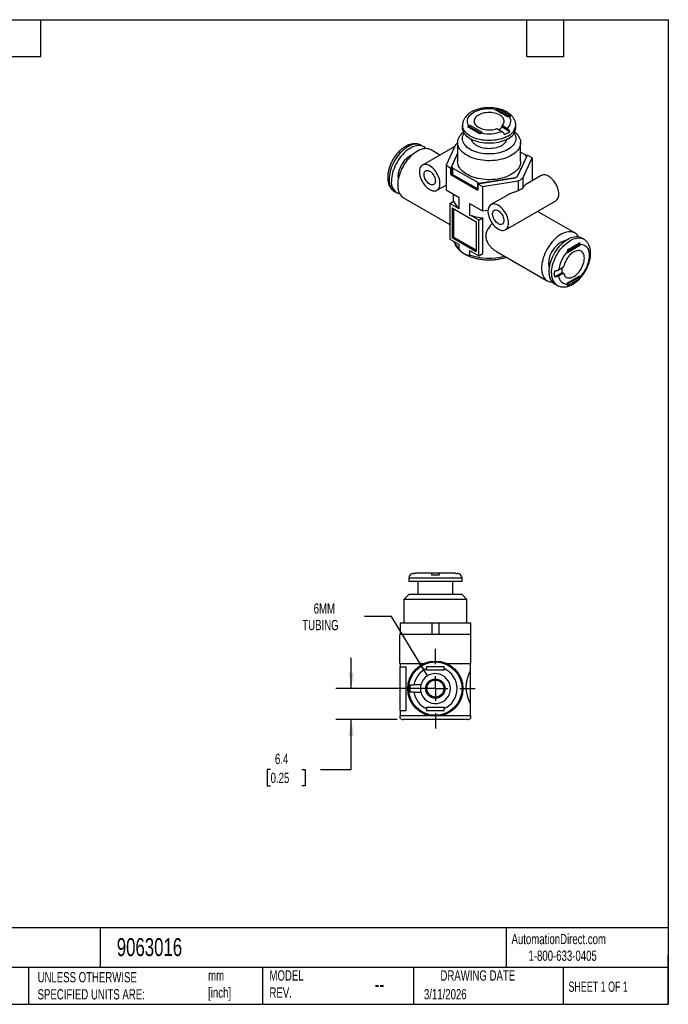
# Model space of a CAD drawing. Header units: millimetres. Extents: x 6 to 273, y 6 to 210.
# Tile 2 of 2: x 139 to 273, y 6 to 210. Entities that reach past the tile are written whole.
import ezdxf

# ---------------------------------------------------------------- set-up
doc = ezdxf.new("R2010")
doc.units = ezdxf.units.MM
doc.linetypes.add('SLD-Center', pattern=[19.05, 15.24, -1.27, 1.27, -1.27])
doc.linetypes.add('SLD-Solid', pattern=[0])
doc.layers.add('CENTER', color=40, linetype='SLD-Center')
doc.layers.add('DIMENSIONS', color=140, linetype='SLD-Solid', lineweight=25)
doc.layers.add('TEXT', color=140, linetype='SLD-Solid', lineweight=25)
doc.styles.add('SLDTEXTSTYLE0', font='TXT', dxfattribs={"width": 0.7})
doc.styles.add('SLDTEXTSTYLE1', font='TXT', dxfattribs={"width": 0.65})
doc.dimstyles.new('SLDDIMSTYLE1', dxfattribs={"dimtxt": 2.158008, "dimasz": 3.302, "dimexe": 0, "dimexo": 0.0625, "dimgap": 0.539502, "dimtad": 0, "dimtih": 1, "dimtoh": 1, "dimdec": 1, "dimrnd": 1e-09, "dimzin": 12, "dimdsep": 46, "dimtxsty": 'SLDTEXTSTYLE0', "dimsah": 1, "dimcen": 0.09, "dimadec": 0, "dimazin": 3, "dimtfac": 1, "dimtdec": 1, "dimtmove": 0, "dimatfit": 0, "dimfxl": 0, "dimfrac": 2, "dimtolj": 1, "dimtzin": 12, "dimarcsym": 0})
doc.dimstyles.new('SLDDIMSTYLE4', dxfattribs={"dimtxt": 2.158008, "dimasz": 3.302, "dimexe": 0, "dimexo": 0.0625, "dimgap": 0.539502, "dimtad": 0, "dimtih": 1, "dimtoh": 1, "dimdec": 1, "dimrnd": 1e-09, "dimzin": 12, "dimdsep": 46, "dimtxsty": 'SLDTEXTSTYLE0', "dimsah": 1, "dimcen": 0, "dimadec": 0, "dimazin": 3, "dimtfac": 1, "dimtdec": 1, "dimtofl": 0, "dimtmove": 0, "dimatfit": 3, "dimfxl": 0, "dimfrac": 2, "dimtolj": 1, "dimtzin": 12, "dimarcsym": 0})

# ---------------------------------------------------------------- blocks, each defined once
blk = doc.blocks.new('_D_5')
at = {"layer": 'DIMENSIONS'}
for p, q in [((207.62, 71.5), (207.62, 77.85)), ((223.7, 71.5), (204.44, 71.5)), ((217.1, 65.1), (204.44, 65.1)), ((207.62, 54.84), (207.62, 65.1)), ((190.96, 54.84), (190.24, 54.84)), ((190.24, 54.84), (190.24, 51.41)), ((197.38, 54.84), (198.1, 54.84)), ((198.1, 54.84), (198.1, 51.41)), ((201.27, 54.84), (207.62, 54.84)), ((190.24, 51.41), (190.96, 51.41)), ((198.1, 51.41), (197.38, 51.41))]:
    blk.add_line(p, q, dxfattribs=at)
for points in [[(207.62, 71.5), (208.12, 74.8), (207.11, 74.8)], [(207.62, 65.1), (207.11, 61.8), (208.12, 61.8)]]:
    blk.add_solid(points, dxfattribs=at)
at = {"layer": 'DIMENSIONS', "char_height": 2.117, "attachment_point": 1, "style": 'SLDTEXTSTYLE0'}
for s, insert in [('6.4', (191.86, 58.05)), ('0.25', (190.96, 54.14))]:
    blk.add_mtext(s, dxfattribs=dict(at, insert=insert))
blk = doc.blocks.new('_D_6')
at = {"layer": 'DIMENSIONS'}
for p, q in [((215.89, 86.39), (210.33, 86.39)), ((223.35, 74.15), (215.89, 86.39))]:
    blk.add_line(p, q, dxfattribs=at)
blk.add_solid([(223.35, 74.15), (222.07, 77.23), (221.2, 76.7)], dxfattribs=at)
at = {"layer": 'DIMENSIONS', "char_height": 2.117, "attachment_point": 1, "style": 'SLDTEXTSTYLE0'}
for s, insert in [('6MM', (199.85, 89.11)), ('TUBING', (197.51, 85.68))]:
    blk.add_mtext(s, dxfattribs=dict(at, insert=insert))
blk = doc.blocks.new('SW_CENTERMARKSYMBOL_2')
at = {"layer": 'CENTER', "color": 0}
for p, q in [((0, 5.08), (0, 8.24)), ((0, 0), (0, 2.54)), ((-5.08, 0), (-8.24, 0)), ((0, 0), (-2.54, 0)), ((0, 0), (0, -2.54)), ((0, 0), (2.54, 0)), ((5.08, 0), (8.24, 0)), ((0, -5.08), (0, -8.24))]:
    blk.add_line(p, q, dxfattribs=at)

msp = doc.modelspace()

# ---------------------------------------------------------------- linework, layer by layer
for p, q in [((237.48, 190.89), (237.71, 191.02)), ((237.98, 190.85), (237.98, 191.13)), ((240.03, 189.42), (237.48, 190.89)), ((237.77, 190.73), (237.98, 190.85)), ((237.98, 190.85), (240.24, 189.54)), ((240.26, 189.55), (240.03, 189.42)), ((230.57, 187.79), (230.57, 187.22)), ((231.87, 187.32), (232.11, 187.46)), ((231.88, 187.66), (232.11, 187.79)), ((232.11, 187.79), (234.66, 186.32)), ((232.11, 187.46), (232.11, 187.79)), ((232.11, 187.46), (234.38, 186.15)), ((237.67, 187.07), (238.68, 186.49)), ((239.74, 187.1), (238.73, 187.68)), ((238.73, 187.36), (238.73, 187.68)), ((240.31, 186.44), (238.73, 187.36)), ((241.57, 187.22), (241.57, 187.79)), ((234.66, 186.32), (234.43, 186.19)), ((222.56, 183.32), (222.06, 183.61)), ((228.98, 183.4), (222.3, 179.55)), ((229.12, 183.72), (227.17, 179.5)), ((229.57, 184.2), (229.57, 180.28)), ((242.57, 180.28), (242.57, 184.2)), ((225.9, 181.62), (224.07, 182.68)), ((229.57, 182), (228.15, 178.93)), ((228.36, 179.28), (229.57, 181.89)), ((243.78, 181.27), (241.88, 177.19)), ((241.93, 177.17), (243.99, 181.62)), ((242.57, 182.24), (243.61, 181.64)), ((243.01, 176.84), (244.97, 181.06)), ((243.78, 181.16), (243.78, 181.27)), ((244.97, 181.06), (243.99, 181.62)), ((244.97, 181.06), (244.97, 176.31)), ((227.17, 179.5), (227.17, 174.43)), ((227.17, 179.5), (228.15, 178.93)), ((228.15, 177.63), (228.15, 178.93)), ((228.36, 177.97), (228.36, 179.28)), ((233.71, 175.92), (228.53, 178.91)), ((228.53, 178.91), (228.53, 177.61)), ((215.17, 177.68), (215.18, 177.56)), ((228.36, 178.09), (228.15, 177.63)), ((228.15, 177.63), (233.74, 174.4)), ((228.53, 177.61), (233.71, 174.62)), ((233.74, 175.7), (241.44, 176.89)), ((241.42, 176.92), (234.34, 175.83)), ((241.42, 176.89), (241.42, 176.92)), ((241.88, 177.19), (241.88, 177.15)), ((243.01, 176.84), (243.01, 174.77)), ((246.84, 177.38), (243.66, 175.55)), ((215.18, 176.34), (215.18, 176.37)), ((225.3, 174.35), (227.17, 175.43)), ((233.71, 174.62), (233.71, 175.92)), ((233.74, 175.7), (234.72, 175.14)), ((233.74, 175.7), (233.74, 174.4)), ((234.34, 175.83), (234.34, 175.8)), ((234.72, 175.14), (242.03, 176.27)), ((234.72, 175.14), (234.72, 170.07)), ((242.03, 176.27), (242.03, 174.2)), ((216.56, 174.08), (217.06, 173.8)), ((218.37, 172.81), (227.94, 167.28)), ((227.17, 174.43), (229.89, 172.86)), ((228.67, 173.57), (228.67, 172.04)), ((229.89, 170.49), (229.89, 172.86)), ((233.74, 174.61), (233.71, 174.62)), ((239.63, 173.22), (236.44, 171.38)), ((227.94, 171.62), (228.78, 172.11)), ((227.94, 171.62), (227.94, 164.27)), ((229.89, 170.49), (227.94, 171.62)), ((228.47, 170.7), (233.42, 167.85)), ((228.47, 170.7), (228.47, 164.58)), ((231.99, 171.65), (234.72, 170.07)), ((231.99, 171.65), (231.99, 169.28)), ((239.44, 166.19), (249.84, 172.19)), ((228.68, 170.58), (228.68, 164.7)), ((233.95, 168.15), (231.99, 169.28)), ((234.72, 170.07), (235.83, 170.25)), ((253.77, 165.54), (246.04, 170)), ((233.42, 167.85), (233.42, 161.72)), ((233.95, 168.15), (234.79, 168.64)), ((233.95, 160.8), (233.95, 168.15)), ((234.79, 161.29), (234.79, 168.64)), ((228.68, 164.7), (228.47, 164.58)), ((233.42, 161.97), (228.68, 164.7)), ((227.94, 164.27), (229.89, 163.14)), ((228.47, 164.58), (233.42, 161.72)), ((229.89, 162.24), (229.89, 163.14)), ((254.53, 163.09), (252.25, 161.78)), ((254.81, 162.93), (252.26, 161.46)), ((254.53, 163.37), (254.53, 163.09)), ((254.53, 163.09), (254.81, 162.93)), ((254.81, 163.19), (254.81, 162.93)), ((255.58, 164.26), (255.08, 164.55)), ((231.99, 161.93), (233.95, 160.8)), ((231.99, 161.93), (231.99, 161.03)), ((233.95, 160.8), (234.79, 161.29)), ((237.61, 161.7), (248.07, 155.66)), ((252.26, 161.46), (252.26, 161.72)), ((249.54, 156.5), (251.13, 157.41)), ((251.41, 158.47), (250.4, 157.89)), ((250.4, 156.67), (251.41, 157.25)), ((251.13, 157.41), (251.41, 157.25)), ((252.26, 155.25), (254.81, 156.72)), ((254.53, 156.56), (254.53, 156.31)), ((254.81, 156.72), (254.81, 156.46)), ((249.58, 155.02), (250.08, 154.73)), ((254.53, 156.31), (252.26, 155.01)), ((252.26, 154.99), (252.26, 155.25)), ((254.53, 156.31), (254.76, 156.17)), ((219.47, 94.3), (219.47, 93.6)), ((224.97, 94.3), (219.47, 94.3)), ((224.97, 93.6), (219.47, 93.6)), ((224.22, 95.3), (220.84, 95.3)), ((221.37, 93.6), (221.37, 90.9)), ((225.72, 95.3), (224.21, 95.3)), ((225.72, 94.9), (224.22, 94.9)), ((230.47, 94.3), (224.97, 94.3)), ((230.47, 93.6), (224.97, 93.6)), ((229.09, 95.3), (225.72, 95.3)), ((228.57, 90.9), (228.57, 93.6)), ((230.47, 93.6), (230.47, 94.3)), ((219.47, 90.9), (218.47, 89.9)), ((218.47, 89.9), (218.47, 85.1)), ((231.47, 89.9), (218.47, 89.9)), ((230.47, 90.9), (219.47, 90.9)), ((231.47, 89.9), (230.47, 90.9)), ((231.47, 85.1), (231.47, 89.9)), ((217.72, 85.1), (217.72, 82.7)), ((217.72, 85.1), (224.27, 85.1)), ((224.27, 85.1), (224.27, 82.7)), ((224.27, 85.1), (225.66, 85.1)), ((225.66, 85.1), (225.66, 82.7)), ((225.66, 85.1), (232.22, 85.1)), ((232.22, 85.1), (232.22, 82.7)), ((232.32, 82.7), (217.62, 82.7)), ((217.62, 79.7), (217.62, 82.7)), ((232.32, 79.7), (232.32, 82.7)), ((217.62, 76.7), (217.62, 79.7)), ((232.32, 76.7), (232.32, 79.7)), ((217.62, 76.7), (222.63, 76.7)), ((217.72, 76.7), (217.72, 76)), ((217.72, 76), (218.91, 76)), ((217.72, 67), (217.72, 76)), ((218.91, 67), (218.91, 76)), ((223.17, 75.3), (223.17, 75.62)), ((226.77, 75.3), (223.17, 75.3)), ((226.77, 75.62), (226.77, 75.3)), ((227.3, 76.7), (232.32, 76.7)), ((232.22, 75.24), (232.22, 76.7)), ((232.22, 68.36), (232.22, 75.24)), ((221.96, 72.25), (220.53, 72.25)), ((220.53, 70.75), (221.96, 70.75)), ((223.17, 67.7), (226.77, 67.7)), ((223.17, 67.38), (223.17, 67.7)), ((226.77, 67.7), (226.77, 67.38)), ((232.22, 65.9), (232.22, 68.36)), ((217.72, 67), (217.72, 65.9)), ((217.72, 67), (218.91, 67)), ((223.9, 65.9), (217.72, 65.9)), ((231.57, 65.1), (218.37, 65.1)), ((232.22, 65.9), (226.03, 65.9))]:
    msp.add_line(p, q)
at = {"flags": 128}
for points in [[(231.88, 187.66), (231.74, 187.89), (231.64, 188.14), (231.59, 188.39), (231.57, 188.64), (231.6, 188.89), (231.66, 189.14), (231.77, 189.38), (231.92, 189.61), (232.11, 189.84), (232.34, 190.06), (232.6, 190.26), (232.89, 190.44), (233.21, 190.61), (233.56, 190.76), (233.93, 190.89), (234.32, 191), (234.73, 191.09), (235.15, 191.15), (235.58, 191.19), (236.01, 191.2), (236.45, 191.19), (236.88, 191.16), (237.3, 191.1), (237.71, 191.02)], [(238.73, 187.68), (238.89, 187.87), (239.02, 188.06), (239.11, 188.26), (239.16, 188.47), (239.17, 188.67), (239.13, 188.88), (239.06, 189.08), (238.94, 189.28), (238.79, 189.47), (238.6, 189.64), (238.37, 189.8), (238.12, 189.95), (237.83, 190.08), (237.53, 190.18), (237.2, 190.27), (236.86, 190.34), (236.51, 190.38), (236.15, 190.39), (235.79, 190.39), (235.44, 190.36), (235.09, 190.3), (234.76, 190.23), (234.44, 190.13), (234.15, 190.01), (233.88, 189.87), (233.64, 189.72), (233.43, 189.55), (233.26, 189.36), (233.13, 189.17), (233.04, 188.97), (232.98, 188.77), (232.97, 188.56), (233, 188.35), (233.07, 188.15), (233.18, 187.95), (233.33, 187.76), (233.52, 187.59), (233.74, 187.42), (233.99, 187.28), (234.27, 187.15), (234.58, 187.04), (234.9, 186.95), (235.24, 186.88), (235.59, 186.84), (235.95, 186.82), (236.31, 186.82), (236.67, 186.85), (237.01, 186.9), (237.35, 186.98), (237.67, 187.07)], [(239.96, 185.54), (239.6, 185.36), (239.22, 185.19), (238.82, 185.04), (238.39, 184.91), (237.95, 184.81), (237.49, 184.72), (237.02, 184.66), (236.55, 184.63), (236.07, 184.61), (235.59, 184.63), (235.11, 184.66), (234.65, 184.72), (234.19, 184.81), (233.75, 184.91), (233.32, 185.04), (232.91, 185.19), (232.53, 185.36), (232.18, 185.54), (231.86, 185.75), (231.56, 185.97), (231.31, 186.2), (231.08, 186.45), (230.9, 186.7), (230.76, 186.97), (230.65, 187.24), (230.59, 187.51), (230.57, 187.79)], [(239.96, 184.97), (239.6, 184.78), (239.22, 184.62), (238.82, 184.47), (238.39, 184.34), (237.95, 184.23), (237.49, 184.15), (237.02, 184.09), (236.55, 184.05), (236.07, 184.04), (235.59, 184.05), (235.11, 184.09), (234.65, 184.15), (234.19, 184.23), (233.75, 184.34), (233.32, 184.47), (232.91, 184.62), (232.53, 184.78), (232.18, 184.97), (231.86, 185.18), (231.56, 185.4), (231.31, 185.63), (231.08, 185.88), (230.9, 186.13), (230.76, 186.4), (230.65, 186.67), (230.59, 186.94), (230.57, 187.22)], [(241.37, 186.37), (241.41, 186.33), (241.69, 186.08), (241.93, 185.82), (242.13, 185.55), (242.3, 185.26), (242.43, 184.97), (242.52, 184.68), (242.56, 184.38), (242.57, 184.08), (242.53, 183.79), (242.45, 183.49), (242.34, 183.2), (242.18, 182.92), (241.98, 182.64), (241.75, 182.37), (241.48, 182.12), (241.18, 181.88), (240.84, 181.65), (240.48, 181.44), (240.09, 181.25), (239.67, 181.07), (239.23, 180.92), (238.76, 180.78), (238.29, 180.67), (237.79, 180.58), (237.29, 180.51), (236.78, 180.47), (236.26, 180.45), (235.75, 180.45), (235.23, 180.47), (234.72, 180.53), (234.22, 180.6), (233.73, 180.69), (233.26, 180.81), (232.8, 180.95), (232.36, 181.11), (231.95, 181.29), (231.57, 181.49), (231.21, 181.71), (230.88, 181.94), (230.59, 182.18), (230.33, 182.44), (230.1, 182.71), (229.92, 182.99), (229.77, 183.27), (229.66, 183.56), (229.6, 183.86), (229.57, 184.16), (229.59, 184.46), (229.64, 184.75), (229.74, 185.05), (229.88, 185.33), (230.05, 185.61), (230.27, 185.89), (230.52, 186.15), (230.77, 186.37)], [(241.23, 186.11), (241.24, 186.1), (241.38, 185.83), (241.49, 185.56), (241.55, 185.29), (241.57, 185.01), (241.55, 184.74), (241.49, 184.46), (241.38, 184.19), (241.24, 183.93), (241.05, 183.67), (240.83, 183.43), (240.57, 183.19), (240.28, 182.97), (239.96, 182.77), (239.6, 182.58), (239.22, 182.41), (238.82, 182.26), (238.39, 182.13), (237.95, 182.03), (237.49, 181.95), (237.02, 181.89), (236.55, 181.85), (236.07, 181.84), (235.59, 181.85), (235.11, 181.89), (234.65, 181.95), (234.19, 182.03), (233.75, 182.13), (233.32, 182.26), (232.91, 182.41), (232.53, 182.58), (232.18, 182.77), (231.86, 182.97), (231.56, 183.19), (231.31, 183.43), (231.08, 183.67), (230.9, 183.93), (230.76, 184.19), (230.65, 184.46), (230.59, 184.74), (230.57, 185.01), (230.59, 185.29), (230.65, 185.56), (230.76, 185.83), (230.9, 186.1), (230.91, 186.11)], [(222.06, 183.61), (221.81, 183.73), (221.54, 183.81), (221.26, 183.86), (220.95, 183.87), (220.64, 183.83), (220.32, 183.77), (219.99, 183.66), (219.65, 183.52), (219.31, 183.34), (218.97, 183.12), (218.64, 182.88), (218.3, 182.6), (217.98, 182.3), (217.67, 181.97), (217.37, 181.61), (217.08, 181.24), (216.81, 180.84), (216.56, 180.43), (216.33, 180.01), (216.13, 179.58), (215.94, 179.15), (215.79, 178.71), (215.66, 178.27), (215.55, 177.84), (215.48, 177.41), (215.44, 177), (215.42, 176.6)], [(223.02, 182.95), (222.99, 182.98), (222.79, 183.17), (222.56, 183.32), (222.31, 183.44), (222.04, 183.53), (221.75, 183.57), (221.45, 183.58), (221.14, 183.55), (220.81, 183.48), (220.48, 183.37), (220.15, 183.23), (219.81, 183.05), (219.47, 182.84), (219.13, 182.59), (218.8, 182.32), (218.48, 182.01), (218.16, 181.68), (217.86, 181.33), (217.58, 180.95), (217.31, 180.56), (217.06, 180.15), (216.83, 179.73), (216.62, 179.3), (216.44, 178.86), (216.28, 178.42), (216.15, 177.99), (216.05, 177.55), (215.98, 177.13), (215.93, 176.72), (215.92, 176.32)], [(224.07, 182.68), (223.88, 182.78), (223.62, 182.87), (223.33, 182.93), (223.03, 182.95), (222.72, 182.93), (222.4, 182.88), (222.07, 182.78), (221.73, 182.66), (221.39, 182.49), (221.05, 182.3), (220.71, 182.07), (220.37, 181.8), (220.04, 181.51), (219.72, 181.2), (219.41, 180.85), (219.11, 180.49), (218.82, 180.1), (218.56, 179.7), (218.31, 179.28), (218.08, 178.86), (217.88, 178.42), (217.7, 177.98), (217.55, 177.54), (217.42, 177.1), (217.32, 176.67), (217.25, 176.24), (217.2, 175.82), (217.19, 175.42), (217.2, 175.03), (217.25, 174.66), (217.32, 174.32), (217.42, 174), (217.55, 173.71), (217.7, 173.44), (217.88, 173.21), (218.08, 173.01), (218.31, 172.84), (218.37, 172.81)], [(239.65, 184.81), (239.6, 184.6), (239.5, 184.39), (239.37, 184.18), (239.2, 183.98), (238.99, 183.8), (238.75, 183.62), (238.48, 183.47), (238.18, 183.33), (237.86, 183.21), (237.51, 183.11), (237.15, 183.03), (236.78, 182.98), (236.4, 182.94), (236.02, 182.93), (235.64, 182.95), (235.26, 182.99), (234.89, 183.05), (234.54, 183.13), (234.2, 183.24), (233.88, 183.36), (233.59, 183.5), (233.33, 183.66), (233.1, 183.84), (232.9, 184.03), (232.73, 184.23), (232.61, 184.44), (232.52, 184.65), (232.49, 184.81)], [(225.92, 175.72), (225.91, 176.02), (225.86, 176.33), (225.79, 176.65), (225.69, 176.98), (225.56, 177.3), (225.41, 177.62), (225.23, 177.93), (225.04, 178.23), (224.83, 178.5), (224.6, 178.76), (224.36, 178.99), (224.11, 179.19), (223.86, 179.36), (223.61, 179.5), (223.36, 179.6), (223.12, 179.66), (222.89, 179.69), (222.67, 179.67), (222.46, 179.62), (222.28, 179.53), (222.12, 179.41), (221.97, 179.25), (221.86, 179.06), (221.77, 178.84), (221.71, 178.59), (221.68, 178.32), (221.68, 178.03), (221.71, 177.72), (221.77, 177.4), (221.86, 177.08), (221.97, 176.76), (222.12, 176.44), (222.28, 176.12), (222.46, 175.82), (222.67, 175.53), (222.89, 175.26), (223.12, 175.02), (223.36, 174.8), (223.61, 174.62), (223.86, 174.46), (224.11, 174.35), (224.36, 174.26), (224.6, 174.22), (224.83, 174.21), (225.04, 174.24), (225.23, 174.32), (225.41, 174.42), (225.56, 174.56), (225.69, 174.74), (225.79, 174.95), (225.86, 175.18), (225.91, 175.44), (225.92, 175.72)], [(242.57, 180.28), (242.57, 180.16), (242.53, 179.87), (242.45, 179.57), (242.34, 179.28), (242.18, 179), (241.98, 178.72), (241.75, 178.45), (241.48, 178.2), (241.18, 177.96), (240.84, 177.73), (240.48, 177.52), (240.09, 177.33), (239.67, 177.15), (239.23, 177), (238.76, 176.86), (238.29, 176.75), (237.79, 176.66), (237.29, 176.59), (236.78, 176.55), (236.26, 176.53), (235.75, 176.53), (235.23, 176.56), (234.72, 176.61), (234.22, 176.68), (233.73, 176.78), (233.26, 176.89), (232.8, 177.03), (232.36, 177.19), (231.95, 177.37), (231.57, 177.57), (231.21, 177.79), (230.88, 178.02), (230.59, 178.26), (230.33, 178.52), (230.1, 178.79), (229.92, 179.07), (229.77, 179.35), (229.66, 179.65), (229.6, 179.94), (229.57, 180.24), (229.57, 180.28)], [(217.26, 177.09), (217.27, 176.79), (217.3, 176.58)], [(224.97, 176.28), (224.95, 176.07), (224.91, 175.88), (224.83, 175.73), (224.73, 175.6), (224.61, 175.51), (224.46, 175.46), (224.3, 175.44), (224.13, 175.47), (223.94, 175.53), (223.75, 175.63), (223.57, 175.76), (223.39, 175.93), (223.22, 176.12), (223.06, 176.33), (222.93, 176.56), (222.82, 176.8), (222.73, 177.04), (222.67, 177.28), (222.64, 177.51), (222.64, 177.73), (222.67, 177.93), (222.73, 178.1), (222.82, 178.24), (222.93, 178.35), (223.06, 178.42), (223.22, 178.45), (223.39, 178.45), (223.57, 178.4), (223.75, 178.32), (223.94, 178.21), (224.13, 178.06), (224.3, 177.88), (224.46, 177.68), (224.61, 177.45), (224.73, 177.22), (224.83, 176.98), (224.91, 176.74), (224.95, 176.5), (224.97, 176.28)], [(250.46, 173.56), (250.44, 173.86), (250.4, 174.17), (250.33, 174.49), (250.23, 174.81), (250.1, 175.14), (249.94, 175.46), (249.77, 175.77), (249.57, 176.06), (249.36, 176.34), (249.14, 176.6), (248.9, 176.83), (248.65, 177.03), (248.4, 177.2), (248.15, 177.33), (247.9, 177.43), (247.66, 177.5), (247.43, 177.52), (247.21, 177.51), (247, 177.46), (246.84, 177.38)], [(240.06, 167.56), (240.05, 167.86), (240.01, 168.17), (239.93, 168.49), (239.83, 168.81), (239.7, 169.14), (239.55, 169.46), (239.38, 169.77), (239.18, 170.06), (238.97, 170.34), (238.74, 170.59), (238.5, 170.83), (238.26, 171.03), (238.01, 171.2), (237.76, 171.33), (237.51, 171.43), (237.26, 171.5), (237.03, 171.52), (236.81, 171.51), (236.61, 171.46), (236.42, 171.37), (236.26, 171.24), (236.12, 171.09), (236, 170.89), (235.91, 170.67), (235.86, 170.42), (235.83, 170.15), (235.83, 169.86), (235.86, 169.56), (235.91, 169.24), (236, 168.92), (236.12, 168.59), (236.26, 168.27), (236.42, 167.96), (236.61, 167.65), (236.81, 167.37), (237.03, 167.1), (237.26, 166.86), (237.51, 166.64), (237.76, 166.45), (238.01, 166.3), (238.26, 166.18), (238.5, 166.1), (238.74, 166.05), (238.97, 166.05), (239.18, 166.08), (239.38, 166.15), (239.55, 166.26), (239.7, 166.4), (239.83, 166.58), (239.93, 166.78), (240.01, 167.02), (240.05, 167.28), (240.06, 167.56)], [(239.11, 168.11), (239.1, 167.9), (239.05, 167.72), (238.98, 167.56), (238.88, 167.44), (238.75, 167.35), (238.61, 167.29), (238.44, 167.28), (238.27, 167.3), (238.08, 167.37), (237.9, 167.47), (237.71, 167.6), (237.53, 167.76), (237.36, 167.95), (237.21, 168.17), (237.07, 168.4), (236.96, 168.63), (236.87, 168.88), (236.81, 169.12), (236.78, 169.35), (236.78, 169.56), (236.81, 169.76), (236.87, 169.93), (236.96, 170.07), (237.07, 170.18), (237.21, 170.25), (237.36, 170.29), (237.53, 170.28), (237.71, 170.24), (237.9, 170.16), (238.08, 170.04), (238.27, 169.89), (238.44, 169.71), (238.61, 169.51), (238.75, 169.29), (238.88, 169.06), (238.98, 168.81), (239.05, 168.57), (239.1, 168.34), (239.11, 168.11)], [(254.53, 164.76), (254.44, 164.9), (254.26, 165.13), (254.05, 165.33), (253.83, 165.5), (253.58, 165.63), (253.32, 165.72), (253.03, 165.78), (252.73, 165.8), (252.42, 165.79), (252.1, 165.73), (251.77, 165.64), (251.43, 165.51), (251.09, 165.35), (250.75, 165.15), (250.41, 164.92), (250.07, 164.66), (249.74, 164.37), (249.42, 164.05), (249.1, 163.71), (248.81, 163.34), (248.52, 162.96), (248.26, 162.56), (248.01, 162.14), (247.78, 161.71), (247.58, 161.28), (247.4, 160.84), (247.25, 160.4), (247.12, 159.96), (247.02, 159.52), (246.95, 159.09), (246.9, 158.68), (246.89, 158.27), (246.9, 157.89), (246.95, 157.52), (247.02, 157.17), (247.12, 156.86), (247.25, 156.56), (247.4, 156.3), (247.58, 156.07), (247.78, 155.87), (248.01, 155.7), (248.26, 155.57), (248.52, 155.47), (248.81, 155.42), (249.1, 155.4), (249.12, 155.4)], [(248.44, 157.54), (248.46, 157.94), (248.5, 158.35), (248.58, 158.78), (248.68, 159.21), (248.81, 159.65), (248.96, 160.08), (249.15, 160.52), (249.35, 160.95), (249.58, 161.37), (249.83, 161.78), (250.1, 162.17), (250.39, 162.55), (250.69, 162.9), (251, 163.24), (251.33, 163.54), (251.66, 163.82), (251.99, 164.06), (252.33, 164.27), (252.67, 164.45), (253.01, 164.6), (253.34, 164.7), (253.66, 164.77), (253.98, 164.8), (254.28, 164.79), (254.56, 164.75), (254.83, 164.67), (255.08, 164.55)], [(248.94, 157.25), (248.95, 157.65), (249, 158.07), (249.07, 158.49), (249.17, 158.92), (249.3, 159.36), (249.46, 159.8), (249.64, 160.23), (249.85, 160.66), (250.08, 161.09), (250.33, 161.49), (250.6, 161.89), (250.88, 162.26), (251.18, 162.62), (251.5, 162.95), (251.82, 163.25), (252.15, 163.53), (252.49, 163.78), (252.83, 163.99), (253.17, 164.17), (253.5, 164.31), (253.83, 164.42), (254.16, 164.49), (254.47, 164.52), (254.77, 164.51), (255.06, 164.46), (255.33, 164.38), (255.58, 164.26)], [(254.81, 163.19), (255.08, 163.19), (255.34, 163.16), (255.59, 163.08), (255.81, 162.97), (256.02, 162.82), (256.2, 162.64), (256.35, 162.42), (256.48, 162.18), (256.58, 161.9), (256.66, 161.6), (256.7, 161.27), (256.72, 160.93), (256.7, 160.56), (256.66, 160.19), (256.58, 159.8), (256.48, 159.41), (256.35, 159.01), (256.2, 158.61), (256.02, 158.22), (255.81, 157.84), (255.59, 157.47), (255.34, 157.11), (255.08, 156.77), (254.81, 156.46)], [(251.41, 157.25), (251.48, 157.01), (251.59, 156.8), (251.72, 156.63), (251.87, 156.48), (252.05, 156.37), (252.24, 156.3), (252.46, 156.26), (252.68, 156.26), (252.92, 156.3), (253.17, 156.38), (253.42, 156.5), (253.68, 156.64), (253.93, 156.83), (254.17, 157.04), (254.41, 157.28), (254.64, 157.54), (254.85, 157.82), (255.04, 158.12), (255.22, 158.44), (255.37, 158.76), (255.5, 159.09), (255.6, 159.42), (255.67, 159.74), (255.71, 160.05), (255.73, 160.35), (255.71, 160.64), (255.67, 160.9), (255.6, 161.14), (255.5, 161.35), (255.37, 161.53), (255.22, 161.68), (255.04, 161.8), (254.85, 161.87), (254.64, 161.91), (254.41, 161.92), (254.17, 161.88), (253.93, 161.81), (253.68, 161.7), (253.42, 161.55), (253.17, 161.37), (252.92, 161.17), (252.68, 160.93), (252.46, 160.67), (252.24, 160.39), (252.05, 160.09), (251.87, 159.77), (251.72, 159.45), (251.59, 159.12), (251.48, 158.8), (251.41, 158.47)]]:
    msp.add_lwpolyline(points, dxfattribs=at)
for radius in [5.7, 5.5, 2, 1.75]:
    msp.add_circle((224.97, 71.5), radius)
for centre, radius, start, end in [((238.78, 188.59), 1.77, 302.7562, 33.2556), ((236.93, 189.29), 2.64, 293.8762, 312.8532), ((238.8, 188.08), 2.79, 294.6469, 354.0086), ((238.8, 187.51), 2.79, 294.6447, 354.0352), ((236.06, 193.3), 7.3, 257.0827, 291.0169), ((237.31, 190.42), 4.98, 292.9406, 307.054), ((233.65, 176.98), 8.12, 120.1965, 123.9002), ((222.56, 176.93), 5.31, 115.6149, 178.3091), ((240.81, 180.12), 3.18, 21.2573, 28.5396), ((231.33, 180.43), 3.18, 201.2573, 208.5396), ((220.12, 176.95), 4.98, 172.9433, 187.0567), ((231.33, 179.13), 3.18, 201.2573, 208.5396), ((237.93, 183.5), 7.45, 297.9323, 302.0623), ((237.94, 183.52), 7.49, 297.8555, 302.1391), ((238.22, 184), 8.62, 296.2073, 303.7873), ((218.13, 176.31), 2.73, 173.887, 234.8008), ((218.35, 175.94), 2.47, 171.1857, 252.518), ((235.98, 188.5), 12.77, 259.766, 262.6479), ((248.93, 173.43), 1.54, 306.332, 4.9802), ((232.17, 173.25), 3.57, 198.6242, 230.5249), ((235.84, 179.61), 11.02, 249.5748, 264.5542), ((232.16, 165.01), 3.57, 200.2598, 230.5928), ((253.28, 159.24), 4.94, 106.8597, 193.1457), ((236.09, 172.41), 12.09, 250.2105, 285.2433), ((257.61, 156.75), 7.3, 137.0809, 171.02), ((251.15, 157.25), 2.73, 173.887, 234.8008), ((251.72, 156.99), 2.79, 174.6512, 234.012), ((254.49, 157.11), 4.98, 172.9433, 187.0567), ((252.16, 156.75), 1.77, 182.76, 273.2453), ((253.7, 158), 2.64, 173.8769, 192.8555), ((220.47, 94.3), 1, 90, 180), ((229.47, 94.3), 1, 0, 90), ((224.97, 71.5), 4.5, 113.5782, 170.4059), ((224.97, 71.5), 4.5, 293.5782, 66.4218), ((224.97, 71.5), 3.1, 194.0008, 165.9992), ((224.97, 71.5), 5.3, 171.8648, 188.1352), ((224.97, 71.5), 3.1, 165.9992, 194.0008), ((224.97, 71.5), 4.5, 189.5941, 246.4218), ((218.37, 65.9), 0.8, 215.6497, 270), ((231.57, 65.9), 0.8, 270, 324.3274)]:
    msp.add_arc(centre, radius, start, end)
for points, knots in [([(241.57, 187.79), (241.57, 187.86), (241.56, 188.04), (241.52, 188.31), (241.44, 188.61), (241.32, 188.89), (241.18, 189.17), (240.99, 189.44), (240.77, 189.7), (240.52, 189.94), (240.24, 190.18), (239.93, 190.39), (239.59, 190.59), (239.23, 190.76), (238.84, 190.92), (238.44, 191.05), (238.02, 191.17), (237.59, 191.26), (237.15, 191.32), (236.71, 191.37), (236.26, 191.39), (235.81, 191.39), (235.36, 191.36), (234.92, 191.31), (234.48, 191.24), (234.05, 191.15), (233.64, 191.03), (233.23, 190.9), (232.85, 190.74), (232.49, 190.55), (232.14, 190.35), (231.83, 190.12), (231.54, 189.88), (231.29, 189.61), (231.07, 189.33), (230.89, 189.04), (230.75, 188.74), (230.65, 188.44), (230.59, 188.13), (230.56, 187.91), (230.57, 187.8), (230.57, 187.79)], [0, 0, 0, 0, 0.017549, 0.0414, 0.065283, 0.089375, 0.113835, 0.138789, 0.164308, 0.190398, 0.216994, 0.243977, 0.271208, 0.298556, 0.325908, 0.353209, 0.380436, 0.407587, 0.434671, 0.461705, 0.488706, 0.515698, 0.542701, 0.569732, 0.596813, 0.623968, 0.651219, 0.678584, 0.706075, 0.733692, 0.761414, 0.789175, 0.816849, 0.844279, 0.871289, 0.897731, 0.923522, 0.948671, 0.973264, 0.997441, 1, 1, 1, 1]), ([(237.98, 191.13), (237.94, 191.12), (237.89, 191.11), (237.8, 191.07), (237.76, 191.05), (237.71, 191.02)], [1.4486776, 1.4486776, 1.4486776, 1.4486776, 1.6418328, 1.6418328, 1.8296216, 1.8296216, 1.8296216, 1.8296216]), ([(240.52, 189.66), (240.37, 189.77), (240.21, 189.88), (239.92, 190.06), (239.78, 190.13), (239.52, 190.29), (239.39, 190.37), (239.04, 190.56), (238.83, 190.69), (238.51, 190.87), (238.4, 190.92), (238.24, 191), (238.19, 191.03), (238.11, 191.07), (238.08, 191.08), (238.03, 191.1), (238.01, 191.12), (237.98, 191.13)], [12.56776, 12.56776, 12.56776, 12.56776, 13.24698, 13.24698, 13.814426, 13.814426, 14.381873, 14.381873, 15.282373, 15.282373, 15.732623, 15.732623, 15.957748, 15.957748, 16.070311, 16.070311, 16.182873, 16.182873, 16.182873, 16.182873]), ([(240.26, 189.55), (240.27, 189.56), (240.29, 189.57), (240.32, 189.59), (240.34, 189.59), (240.41, 189.63), (240.47, 189.65), (240.52, 189.66)], [1.8645079, 1.8645079, 1.8645079, 1.8645079, 1.929624, 1.929624, 1.9947401, 1.9947401, 2.2461605, 2.2461605, 2.2461605, 2.2461605]), ([(231.88, 187.66), (231.87, 187.65), (231.85, 187.64), (231.82, 187.62), (231.8, 187.61), (231.73, 187.56), (231.67, 187.51), (231.61, 187.45)], [1.8645079, 1.8645079, 1.8645079, 1.8645079, 1.929624, 1.929624, 1.9947401, 1.9947401, 2.2461605, 2.2461605, 2.2461605, 2.2461605]), ([(231.61, 187.45), (231.77, 187.39), (231.93, 187.31), (232.22, 187.15), (232.36, 187.07), (232.62, 186.92), (232.75, 186.85), (233.1, 186.65), (233.31, 186.52), (233.63, 186.33), (233.74, 186.27), (233.9, 186.17), (233.95, 186.13), (234.03, 186.08), (234.05, 186.06), (234.11, 186.02), (234.13, 186), (234.16, 185.98)], [12.56776, 12.56776, 12.56776, 12.56776, 13.24698, 13.24698, 13.814426, 13.814426, 14.381873, 14.381873, 15.282373, 15.282373, 15.732623, 15.732623, 15.957748, 15.957748, 16.070311, 16.070311, 16.182873, 16.182873, 16.182873, 16.182873]), ([(239.74, 187.1), (239.76, 187.09), (239.81, 187.06), (239.87, 187.01), (239.94, 186.95), (240, 186.89), (240.07, 186.82), (240.13, 186.74), (240.2, 186.65), (240.26, 186.55), (240.29, 186.48), (240.31, 186.44)], [0, 0, 0, 0, 0.102567, 0.20506, 0.30739, 0.409718, 0.512233, 0.629971, 0.747702, 0.873997, 1, 1, 1, 1]), ([(234.16, 185.98), (234.2, 186.03), (234.25, 186.06), (234.34, 186.13), (234.38, 186.16), (234.43, 186.19)], [1.4486776, 1.4486776, 1.4486776, 1.4486776, 1.6418328, 1.6418328, 1.8296216, 1.8296216, 1.8296216, 1.8296216]), ([(239.25, 185.83), (239.24, 185.85), (239.21, 185.9), (239.18, 185.97), (239.12, 186.06), (239.04, 186.18), (238.92, 186.3), (238.8, 186.41), (238.72, 186.46), (238.68, 186.49)], [0, 0, 0, 0, 0.084224, 0.16847, 0.25252, 0.435669, 0.618593, 0.809009, 1, 1, 1, 1]), ([(222.05, 183.61), (221.97, 183.65), (221.81, 183.74), (221.54, 183.84), (221.24, 183.92), (220.93, 183.95), (220.61, 183.96), (220.29, 183.93), (219.95, 183.86), (219.61, 183.76), (219.27, 183.63), (218.93, 183.46), (218.59, 183.26), (218.26, 183.03), (217.93, 182.77), (217.61, 182.48), (217.31, 182.17), (217.02, 181.84), (216.75, 181.49), (216.49, 181.12), (216.25, 180.74), (216.03, 180.35), (215.83, 179.95), (215.65, 179.54), (215.5, 179.13), (215.37, 178.71), (215.27, 178.29), (215.2, 177.95), (215.18, 177.75), (215.17, 177.68)], [0, 0, 0, 0, 0.029632, 0.063933, 0.098322, 0.133055, 0.168351, 0.20438, 0.24123, 0.278891, 0.317256, 0.356145, 0.395356, 0.434709, 0.474045, 0.5133, 0.552446, 0.591485, 0.630432, 0.669309, 0.708146, 0.746974, 0.785822, 0.824715, 0.863687, 0.902771, 0.941997, 0.98139, 1, 1, 1, 1]), ([(215.17, 176.37), (215.19, 176.26), (215.23, 176.02), (215.32, 175.67), (215.45, 175.34), (215.61, 175.04), (215.79, 174.76), (216, 174.51), (216.23, 174.3), (216.43, 174.16), (216.54, 174.1), (216.57, 174.08)], [0, 0, 0, 0, 0.117657, 0.246477, 0.373472, 0.497902, 0.619323, 0.737698, 0.853378, 0.966984, 1, 1, 1, 1]), ([(243.01, 174.77), (242.96, 174.74), (242.86, 174.67), (242.7, 174.58), (242.51, 174.47), (242.33, 174.36), (242.16, 174.27), (242.07, 174.22), (242.03, 174.2)], [0, 0, 0, 0, 0.166828, 0.333501, 0.500003, 0.749795, 0.874873, 1, 1, 1, 1]), ([(243.66, 175.54), (243.62, 175.52), (243.53, 175.46), (243.37, 175.3), (243.2, 175.07), (243.08, 174.87), (243.01, 174.77)], [0, 0, 0, 0, 0.19117, 0.44763, 0.718761, 1, 1, 1, 1]), ([(242.03, 174.2), (241.79, 174.13), (241.34, 173.99), (240.68, 173.74), (240.11, 173.49), (239.77, 173.3), (239.63, 173.22)], [0, 0, 0, 0, 0.281239, 0.5523699, 0.8088304, 1, 1, 1, 1]), ([(236.73, 167.5), (236.73, 167.49), (236.56, 167.34), (236.3, 167.04), (235.97, 166.62), (235.72, 166.22), (235.52, 165.8), (235.4, 165.36), (235.36, 164.91), (235.41, 164.45), (235.53, 164), (235.75, 163.52), (236.07, 163.02), (236.5, 162.53), (236.99, 162.11), (237.36, 161.83), (237.58, 161.72), (237.61, 161.71)], [0, 0, 0, 0, 0.000834, 0.09023, 0.157336, 0.224644, 0.291936, 0.359409, 0.426444, 0.493489, 0.561033, 0.628484, 0.718232, 0.807743, 0.897293, 0.986811, 1, 1, 1, 1]), ([(228.79, 163.78), (228.8, 163.73), (228.84, 163.56), (228.95, 163.3), (229.11, 162.98), (229.31, 162.68), (229.54, 162.38), (229.81, 162.1), (230.11, 161.83), (230.43, 161.57), (230.79, 161.33), (231.18, 161.11), (231.59, 160.9), (232.02, 160.72), (232.47, 160.55), (232.94, 160.41), (233.42, 160.28), (233.91, 160.18), (234.42, 160.1), (234.93, 160.04), (235.45, 160), (235.97, 159.99), (236.49, 159.99), (237.01, 160.02), (237.53, 160.07), (238.04, 160.15), (238.54, 160.24), (239.02, 160.36), (239.38, 160.46), (239.58, 160.53), (239.62, 160.54)], [0, 0, 0, 0, 0.017832, 0.05274, 0.088064, 0.123889, 0.160248, 0.197112, 0.234406, 0.272027, 0.309866, 0.347826, 0.385827, 0.423807, 0.461741, 0.499615, 0.537428, 0.575182, 0.612887, 0.650551, 0.688186, 0.725805, 0.76342, 0.801043, 0.838684, 0.876356, 0.914073, 0.951847, 0.98969, 1, 1, 1, 1]), ([(250.08, 154.74), (250.14, 154.7), (250.3, 154.61), (250.55, 154.52), (250.85, 154.44), (251.16, 154.39), (251.47, 154.38), (251.8, 154.41), (252.13, 154.47), (252.47, 154.56), (252.81, 154.69), (253.15, 154.85), (253.49, 155.05), (253.83, 155.28), (254.15, 155.53), (254.47, 155.81), (254.78, 156.12), (255.07, 156.45), (255.35, 156.79), (255.61, 157.16), (255.85, 157.53), (256.07, 157.92), (256.28, 158.33), (256.46, 158.73), (256.62, 159.15), (256.75, 159.56), (256.86, 159.98), (256.94, 160.4), (256.99, 160.81), (257.01, 161.22), (257.01, 161.62), (256.97, 162), (256.9, 162.37), (256.8, 162.73), (256.67, 163.06), (256.5, 163.36), (256.31, 163.63), (256.1, 163.87), (255.86, 164.07), (255.69, 164.2), (255.59, 164.25), (255.58, 164.26)], [0, 0, 0, 0, 0.017529, 0.041382, 0.065265, 0.089358, 0.113819, 0.138772, 0.164291, 0.19038, 0.216975, 0.243957, 0.271187, 0.298535, 0.325887, 0.353187, 0.380413, 0.407565, 0.434649, 0.461682, 0.488684, 0.515675, 0.542678, 0.569709, 0.59679, 0.623945, 0.651196, 0.67856, 0.706051, 0.733667, 0.761389, 0.789149, 0.816822, 0.844252, 0.871262, 0.897704, 0.923496, 0.948646, 0.97324, 0.997418, 1, 1, 1, 1]), ([(254.76, 163.52), (254.63, 163.42), (254.48, 163.32), (254.2, 163.15), (254.07, 163.07), (253.8, 162.92), (253.67, 162.84), (253.32, 162.64), (253.11, 162.52), (252.79, 162.34), (252.68, 162.28), (252.51, 162.19), (252.45, 162.16), (252.37, 162.12), (252.34, 162.11), (252.28, 162.08), (252.25, 162.07), (252.22, 162.05)], [12.56776, 12.56776, 12.56776, 12.56776, 13.24698, 13.24698, 13.814426, 13.814426, 14.381873, 14.381873, 15.282373, 15.282373, 15.732623, 15.732623, 15.957748, 15.957748, 16.070311, 16.070311, 16.182873, 16.182873, 16.182873, 16.182873]), ([(254.81, 163.19), (254.81, 163.21), (254.81, 163.23), (254.81, 163.26), (254.8, 163.28), (254.8, 163.37), (254.78, 163.45), (254.76, 163.52)], [1.8645079, 1.8645079, 1.8645079, 1.8645079, 1.929624, 1.929624, 1.9947401, 1.9947401, 2.2461605, 2.2461605, 2.2461605, 2.2461605]), ([(229.89, 162.24), (229.89, 162.24), (229.89, 162.24), (229.9, 162.23), (229.9, 162.21), (229.91, 162.17), (229.92, 162.15), (229.95, 162.09), (229.97, 162.05), (230.06, 161.93), (230.13, 161.86), (230.27, 161.73), (230.33, 161.68), (230.45, 161.58), (230.51, 161.54), (230.7, 161.41), (230.82, 161.33), (231.02, 161.21), (231.1, 161.17), (231.26, 161.09), (231.33, 161.06), (231.49, 160.99), (231.57, 160.97), (231.72, 160.93), (231.79, 160.91), (231.88, 160.92), (231.9, 160.93), (231.94, 160.94), (231.96, 160.95), (231.98, 160.97), (231.98, 160.99), (231.99, 161.01), (231.99, 161.02), (231.99, 161.03)], [4.906488, 4.906488, 4.906488, 4.906488, 4.909706, 4.909706, 4.964377, 4.964377, 5.036919, 5.036919, 5.159222, 5.159222, 5.491266, 5.491266, 5.753224, 5.753224, 6.015183, 6.015183, 6.5391, 6.5391, 6.870231, 6.870231, 7.201362, 7.201362, 7.537551, 7.537551, 7.873741, 7.873741, 7.971249, 7.971249, 8.069817, 8.069817, 8.13076, 8.13076, 8.175598, 8.175598, 8.175598, 8.175598]), ([(252.22, 162.05), (252.23, 162), (252.24, 161.94), (252.26, 161.83), (252.26, 161.77), (252.26, 161.72)], [1.4486776, 1.4486776, 1.4486776, 1.4486776, 1.6418328, 1.6418328, 1.8296216, 1.8296216, 1.8296216, 1.8296216]), ([(249.54, 157.72), (249.57, 157.72), (249.62, 157.72), (249.7, 157.72), (249.81, 157.72), (249.95, 157.74), (250.11, 157.77), (250.26, 157.82), (250.35, 157.87), (250.4, 157.89)], [0, 0, 0, 0, 0.084224, 0.16847, 0.25252, 0.435669, 0.618593, 0.809009, 1, 1, 1, 1]), ([(250.4, 156.67), (250.37, 156.65), (250.33, 156.63), (250.25, 156.59), (250.17, 156.57), (250.08, 156.54), (249.99, 156.52), (249.89, 156.5), (249.78, 156.49), (249.66, 156.49), (249.58, 156.5), (249.54, 156.5)], [0, 0, 0, 0, 0.102567, 0.20506, 0.30739, 0.409718, 0.512233, 0.629971, 0.747702, 0.873997, 1, 1, 1, 1]), ([(252.22, 154.71), (252.4, 154.78), (252.57, 154.87), (252.87, 155.03), (253, 155.11), (253.27, 155.26), (253.4, 155.34), (253.75, 155.54), (253.96, 155.66), (254.27, 155.85), (254.38, 155.91), (254.53, 156.01), (254.58, 156.04), (254.65, 156.09), (254.67, 156.11), (254.72, 156.14), (254.74, 156.16), (254.76, 156.17)], [12.56776, 12.56776, 12.56776, 12.56776, 13.24698, 13.24698, 13.814426, 13.814426, 14.381873, 14.381873, 15.282373, 15.282373, 15.732623, 15.732623, 15.957748, 15.957748, 16.070311, 16.070311, 16.182873, 16.182873, 16.182873, 16.182873]), ([(252.26, 154.99), (252.26, 154.97), (252.26, 154.95), (252.26, 154.92), (252.26, 154.9), (252.25, 154.82), (252.24, 154.76), (252.22, 154.71)], [1.8645079, 1.8645079, 1.8645079, 1.8645079, 1.929624, 1.929624, 1.9947401, 1.9947401, 2.2461605, 2.2461605, 2.2461605, 2.2461605]), ([(254.76, 156.17), (254.78, 156.22), (254.79, 156.26), (254.8, 156.36), (254.81, 156.4), (254.81, 156.46)], [1.4486776, 1.4486776, 1.4486776, 1.4486776, 1.6418328, 1.6418328, 1.8296216, 1.8296216, 1.8296216, 1.8296216]), ([(220.47, 95.3), (220.47, 95.3), (220.47, 95.31), (220.47, 95.26), (220.47, 95.24)], [0, 0, 0, 0, 0.498493, 1, 1, 1, 1]), ([(220.47, 95.24), (220.53, 95.26), (220.59, 95.27), (220.72, 95.29), (220.78, 95.3), (220.84, 95.3)], [1.4486776, 1.4486776, 1.4486776, 1.4486776, 1.6418328, 1.6418328, 1.8296216, 1.8296216, 1.8296216, 1.8296216]), ([(224.22, 94.9), (224.22, 94.92), (224.22, 94.96), (224.22, 95.02), (224.22, 95.09), (224.22, 95.17), (224.22, 95.24), (224.22, 95.29), (224.22, 95.3), (224.22, 95.3)], [0, 0, 0, 0, 0.084224, 0.16847, 0.25252, 0.435669, 0.618593, 0.809009, 1, 1, 1, 1]), ([(225.72, 95.3), (225.72, 95.3), (225.72, 95.3), (225.72, 95.28), (225.72, 95.26), (225.72, 95.23), (225.72, 95.19), (225.72, 95.14), (225.72, 95.07), (225.72, 94.99), (225.72, 94.93), (225.72, 94.9)], [0, 0, 0, 0, 0.102567, 0.20506, 0.30739, 0.409718, 0.512233, 0.629971, 0.747702, 0.873997, 1, 1, 1, 1]), ([(229.09, 95.3), (229.11, 95.3), (229.13, 95.3), (229.18, 95.3), (229.2, 95.29), (229.31, 95.28), (229.39, 95.26), (229.47, 95.24)], [1.8645079, 1.8645079, 1.8645079, 1.8645079, 1.929624, 1.929624, 1.9947401, 1.9947401, 2.2461605, 2.2461605, 2.2461605, 2.2461605]), ([(229.47, 95.24), (229.47, 95.26), (229.47, 95.31), (229.47, 95.3), (229.47, 95.3), (229.47, 95.3)], [0, 0, 0, 0, 0.497399, 0.996369, 1, 1, 1, 1]), ([(226.77, 76), (226.54, 76), (226.32, 76), (225.91, 76), (225.72, 76), (225.34, 76), (225.16, 76), (224.67, 76), (224.37, 76), (223.92, 76), (223.77, 76), (223.54, 76), (223.47, 76), (223.35, 76), (223.32, 76), (223.24, 76), (223.2, 76), (223.17, 76)], [12.56776, 12.56776, 12.56776, 12.56776, 13.24698, 13.24698, 13.814426, 13.814426, 14.381873, 14.381873, 15.282373, 15.282373, 15.732623, 15.732623, 15.957748, 15.957748, 16.070311, 16.070311, 16.182873, 16.182873, 16.182873, 16.182873]), ([(223.17, 76), (223.17, 75.94), (223.17, 75.88), (223.17, 75.75), (223.17, 75.69), (223.17, 75.62)], [1.4486776, 1.4486776, 1.4486776, 1.4486776, 1.6418328, 1.6418328, 1.8296216, 1.8296216, 1.8296216, 1.8296216]), ([(226.77, 75.62), (226.77, 75.65), (226.77, 75.67), (226.77, 75.71), (226.77, 75.73), (226.77, 75.84), (226.77, 75.92), (226.77, 76)], [1.8645079, 1.8645079, 1.8645079, 1.8645079, 1.929624, 1.929624, 1.9947401, 1.9947401, 2.2461605, 2.2461605, 2.2461605, 2.2461605]), ([(232.22, 68.36), (232.2, 68.38), (232.18, 68.43), (232.14, 68.52), (232.1, 68.61), (232.06, 68.71), (232.01, 68.82), (231.96, 68.93), (231.91, 69.05), (231.86, 69.18), (231.81, 69.31), (231.76, 69.45), (231.72, 69.59), (231.67, 69.74), (231.62, 69.9), (231.54, 70.2), (231.44, 70.66), (231.35, 71.35), (231.34, 72.09), (231.42, 72.84), (231.56, 73.49), (231.72, 74.03), (231.86, 74.41), (231.97, 74.7), (232.06, 74.91), (232.15, 75.09), (232.19, 75.19), (232.22, 75.24)], [0, 0, 0, 0, 0.021234, 0.042355, 0.063408, 0.084441, 0.105496, 0.126619, 0.147852, 0.169088, 0.190217, 0.21128, 0.232319, 0.253382, 0.274514, 0.295765, 0.371137, 0.446514, 0.531705, 0.617284, 0.702744, 0.769753, 0.836745, 0.877724, 0.918379, 0.959028, 1, 1, 1, 1]), ([(219.72, 72.25), (219.74, 72.25), (219.77, 72.25), (219.82, 72.25), (219.91, 72.25), (220.02, 72.25), (220.18, 72.25), (220.35, 72.25), (220.47, 72.25), (220.53, 72.25)], [0, 0, 0, 0, 0.084224, 0.16847, 0.25252, 0.435669, 0.618593, 0.809009, 1, 1, 1, 1]), ([(220.53, 70.75), (220.5, 70.75), (220.43, 70.75), (220.34, 70.75), (220.25, 70.75), (220.15, 70.75), (220.06, 70.75), (219.97, 70.75), (219.88, 70.75), (219.79, 70.75), (219.74, 70.75), (219.72, 70.75)], [0, 0, 0, 0, 0.102567, 0.20506, 0.30739, 0.409718, 0.512233, 0.629971, 0.747702, 0.873997, 1, 1, 1, 1]), ([(223.17, 67.38), (223.17, 67.35), (223.17, 67.33), (223.17, 67.29), (223.17, 67.27), (223.17, 67.16), (223.17, 67.08), (223.17, 67)], [1.8645079, 1.8645079, 1.8645079, 1.8645079, 1.929624, 1.929624, 1.9947401, 1.9947401, 2.2461605, 2.2461605, 2.2461605, 2.2461605]), ([(226.77, 67), (226.77, 67.06), (226.77, 67.12), (226.77, 67.25), (226.77, 67.31), (226.77, 67.38)], [1.4486776, 1.4486776, 1.4486776, 1.4486776, 1.6418328, 1.6418328, 1.8296216, 1.8296216, 1.8296216, 1.8296216]), ([(217.72, 65.43), (217.72, 65.43), (217.72, 65.43), (217.72, 65.45), (217.72, 65.5), (217.72, 65.58), (217.72, 65.7), (217.72, 65.78), (217.72, 65.85), (217.72, 65.88), (217.72, 65.9)], [0, 0, 0, 0, 0.001416, 0.2507912, 0.4997594, 0.7477503, 0.8735075, 0.9366948, 0.9684111, 1, 1, 1, 1]), ([(223.17, 67), (223.39, 67), (223.61, 67), (224.03, 67), (224.21, 67), (224.59, 67), (224.78, 67), (225.27, 67), (225.57, 67), (226.02, 67), (226.17, 67), (226.39, 67), (226.47, 67), (226.58, 67), (226.62, 67), (226.69, 67), (226.73, 67), (226.77, 67)], [12.56776, 12.56776, 12.56776, 12.56776, 13.24698, 13.24698, 13.814426, 13.814426, 14.381873, 14.381873, 15.282373, 15.282373, 15.732623, 15.732623, 15.957748, 15.957748, 16.070311, 16.070311, 16.182873, 16.182873, 16.182873, 16.182873]), ([(232.22, 65.9), (232.22, 65.88), (232.22, 65.85), (232.22, 65.78), (232.22, 65.7), (232.22, 65.58), (232.22, 65.5), (232.22, 65.44), (232.22, 65.44), (232.22, 65.43)], [0, 0, 0, 0, 0.031744, 0.06349, 0.126699, 0.252509, 0.50297, 0.751884, 1, 1, 1, 1])]:
    msp.add_open_spline(points, degree=3, knots=knots)
at = {"layer": 'TEXT'}
for p, q in [((6.35, 209.55), (273.05, 209.55)), ((143.51, 201.93), (143.51, 209.55)), ((243.84, 201.93), (243.84, 209.55)), ((251.46, 201.93), (251.46, 209.55)), ((273.05, 209.55), (273.05, 6.35)), ((135.89, 201.93), (143.51, 201.93)), ((243.84, 201.93), (251.46, 201.93)), ((273.05, 22.13), (6.35, 22.13)), ((155.76, 22.13), (155.76, 13.97)), ((239.58, 22.13), (239.58, 13.97)), ((273.05, 6.35), (273.05, 16.51)), ((273.05, 13.97), (6.35, 13.97)), ((141, 13.97), (141, 6.35)), ((189.3, 13.97), (189.3, 6.35)), ((220.47, 13.97), (220.47, 6.35)), ((251.35, 13.97), (251.35, 6.35)), ((6.35, 6.35), (273.05, 6.35))]:
    msp.add_line(p, q, dxfattribs=at)

# ---------------------------------------------------------------- block references
at = {"layer": 'CENTER'}
msp.add_blockref('SW_CENTERMARKSYMBOL_2', (224.97, 71.5), dxfattribs=at)

# ---------------------------------------------------------------- texts
at = {"layer": 'TEXT'}
for s, insert, char_height, attachment_point, style in [('AutomationDirect.com', (240.69, 20.88), 2.1167, 1, 'SLDTEXTSTYLE0'), ('9063016', (159.21, 20), 3.704, 1, 'SLDTEXTSTYLE0'), ('1-800-633-0405', (244.19, 17.44), 2.1167, 1, 'SLDTEXTSTYLE0'), ('UNLESS OTHERWISE ^JSPECIFIED UNITS ARE:', (142.87, 13), 2.1167, 1, 'SLDTEXTSTYLE0'), ('mm^J[inch]', (178.06, 13.36), 2.117, 1, 'SLDTEXTSTYLE0'), ('MODEL ^JREV.', (190.73, 13.36), 2.1167, 1, 'SLDTEXTSTYLE0'), ('DRAWING DATE', (233.73, 13.36), 2.1167, 2, 'SLDTEXTSTYLE0'), ('--', (212.43, 12.08), 3.175, 1, 'SLDTEXTSTYLE0'), ('SHEET 1 OF 1', (252.44, 11.05), 2.1167, 1, 'SLDTEXTSTYLE1'), ('3/11/2026', (222.61, 9.49), 2.117, 1, 'SLDTEXTSTYLE0')]:
    msp.add_mtext(s, dxfattribs=dict(at, insert=insert, char_height=char_height, attachment_point=attachment_point, style=style))

# ---------------------------------------------------------------- dimensions: what is measured, and where the dimension line sits
at = {"layer": 'DIMENSIONS'}
dim = msp.add_radius_dim(center=(224.97, 71.5), mpoint=(223.35, 74.15), text='6MM\\PTUBING', dimstyle='SLDDIMSTYLE4', override={"dimpost": '<>'}, dxfattribs=at)
dim.commit()
dim.dimension.update_dxf_attribs({"geometry": '_D_6', "text_midpoint": (203.13, 86.39), "dimtype": 164})
dim = msp.add_linear_dim(base=(207.62, 71.5), p1=(218.37, 65.1), p2=(224.97, 71.5), angle=90, dimstyle='SLDDIMSTYLE1', dxfattribs=at)
dim.commit()
dim.dimension.update_dxf_attribs({"geometry": '_D_5', "text_midpoint": (207.62, 54.84), "dimtype": 160})

doc.saveas('drawing.dxf')
